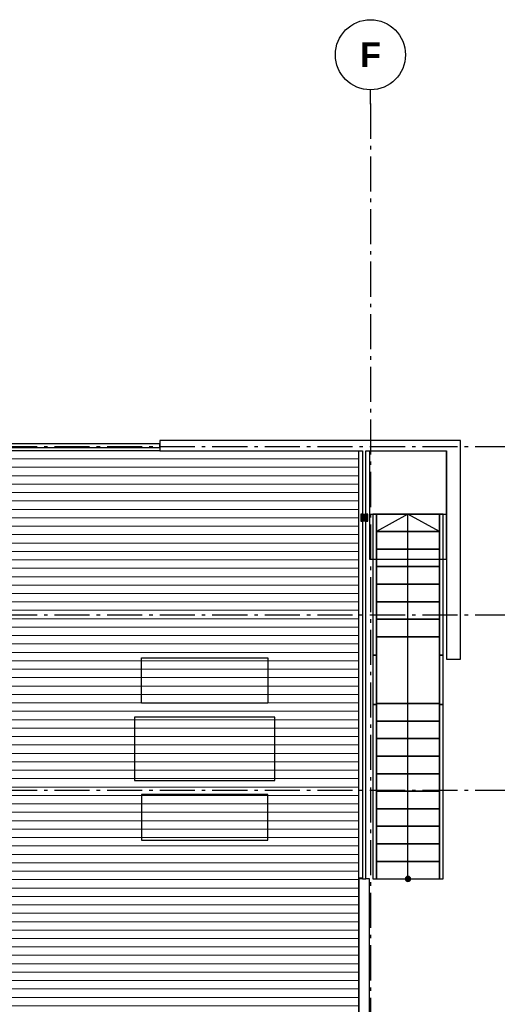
# Model space of a CAD drawing. Header units: millimetres. Extents: x 159314 to 204670, y 149478 to 189280.
# Tile 42 of 43: x 189455 to 196269, y 175238 to 189280. Entities that reach past the tile are written whole.
import ezdxf
from ezdxf.enums import TextEntityAlignment as Align

# ---------------------------------------------------------------- set-up
doc = ezdxf.new("R2010")
doc.units = ezdxf.units.MM
doc.header["$LTSCALE"] = 0.5
doc.header["$MEASUREMENT"] = 0
doc.set_wipeout_variables(frame=1)
for name, pattern in [('Akselinje', [1500, 1000, -200, 100, -200]), ('PLINE', [0]), ('Stipling', [400, 200, -200]), ('Wipeout_Contour', [2000, 0, -2000])]:
    doc.linetypes.add(name, pattern=pattern)
for name, color, linetype in [('23-- Yttervegger (Skravur)(Nye konstruksjoner)', 7, 'Continuous'), ('23-- Yttervegger(Nye konstruksjoner)', 7, 'Continuous'), ('231- Bærende yttervegger (Skravur)(Nye konstruksjoner)', 7, 'Continuous'), ('231- Bærende yttervegger(Nye konstruksjoner)', 7, 'Continuous'), ('25-- Dekker(Nye konstruksjoner)', 7, 'Continuous'), ('281- Innvendige trapper(Nye konstruksjoner)', 7, 'Continuous'), ('315- Utstyr for sanitærinstallasjoner(Nye konstruksjoner)', 7, 'Continuous'), ('68-- Inventar (løst)(Nye konstruksjoner)', 7, 'Continuous'), ('822- Modullinjer(Nye konstruksjoner)', 7, 'Continuous')]:
    doc.layers.add(name, color=color, linetype=linetype)
doc.layers.add('255- Gulvoverflate(Nye konstruksjoner)', color=7, linetype='Continuous', lineweight=0)
doc.styles.add('GENERATED_STYLE_4', font='arialbd.ttf')

# ---------------------------------------------------------------- blocks, each defined once
blk = doc.blocks.new('Utendørs benk[5]_1', base_point=(192995, 177581))
at = {"layer": '68-- Inventar (løst)(Nye konstruksjoner)', "linetype": 'PLINE', "flags": 128}
blk.add_lwpolyline([(192995, 177581), (192995, 178231), (191195, 178231), (191195, 177581)], close=True, dxfattribs=at)
blk = doc.blocks.new('Bord rektangulært 02[6]_1', base_point=(193095, 178431))
at = {"layer": '68-- Inventar (løst)(Nye konstruksjoner)', "linetype": 'PLINE'}
for p, q in [((193095, 179331), (191095, 179331)), ((191095, 179331), (191095, 178431)), ((193095, 178431), (193095, 179331)), ((191095, 178431), (193095, 178431))]:
    blk.add_line(p, q, dxfattribs=at)
at = {"layer": '68-- Inventar (løst)(Nye konstruksjoner)', "linetype": 'PLINE', "flags": 128}
blk.add_lwpolyline([(193095, 178431), (193095, 179331), (191095, 179331), (191095, 178431)], close=True, dxfattribs=at)
blk = doc.blocks.new('Utendørs benk[7]_1', base_point=(192995, 180181))
at = {"layer": '68-- Inventar (løst)(Nye konstruksjoner)', "linetype": 'PLINE', "flags": 128}
blk.add_lwpolyline([(192995, 180181), (192995, 179531), (191195, 179531), (191195, 180181)], close=True, dxfattribs=at)
blk = doc.blocks.new('Standard grid marker[153]_1', base_point=(171753, 180794))
at = {"layer": '822- Modullinjer(Nye konstruksjoner)', "linetype": 'Akselinje'}
blk.add_line((171953, 180794), (202945, 180794), dxfattribs=at)
at = {"layer": '822- Modullinjer(Nye konstruksjoner)', "style": 'GENERATED_STYLE_4'}
for tag, p in [('AC_MarkerText_1_0', (171253, 180969)), ('AC_MarkerText_1_1', (203645, 180969))]:
    blk.add_attdef(tag, text='', height=350, dxfattribs=at).set_placement(p, align=Align.TOP_CENTER)
blk = doc.blocks.new('Standard grid marker[156]_1', base_point=(194459, 188280))
at = {"layer": '822- Modullinjer(Nye konstruksjoner)', "linetype": 'Akselinje'}
for q in [(194459, 188280), (194459, 150688)]:
    blk.add_line((194459, 188080), q, dxfattribs=at)
at = {"layer": '822- Modullinjer(Nye konstruksjoner)', "linetype": 'PLINE'}
blk.add_circle((194459, 188780), 500, dxfattribs=at)
at = {"layer": '822- Modullinjer(Nye konstruksjoner)', "linetype": 'Akselinje'}
blk.add_point((194459, 188080), dxfattribs=at)
blk.add_point((194459, 188080), dxfattribs=at)
at = {"layer": '822- Modullinjer(Nye konstruksjoner)', "style": 'GENERATED_STYLE_4'}
for tag, p in [('AC_MarkerText_1_0', (194459, 188955)), ('AC_MarkerText_1_1', (194459, 150163))]:
    blk.add_attdef(tag, text='', height=350, rotation=360, dxfattribs=at).set_placement(p, align=Align.TOP_CENTER)
blk = doc.blocks.new('Standard grid marker[158]_1', base_point=(171753, 178294))
at = {"layer": '822- Modullinjer(Nye konstruksjoner)', "linetype": 'Akselinje'}
blk.add_line((171953, 178294), (202945, 178294), dxfattribs=at)
at = {"layer": '822- Modullinjer(Nye konstruksjoner)', "style": 'GENERATED_STYLE_4'}
for tag, p in [('AC_MarkerText_1_0', (171253, 178469)), ('AC_MarkerText_1_1', (203645, 178469))]:
    blk.add_attdef(tag, text='', height=350, dxfattribs=at).set_placement(p, align=Align.TOP_CENTER)
blk = doc.blocks.new('Standard grid marker[169]_1', base_point=(171753, 183194))
at = {"layer": '822- Modullinjer(Nye konstruksjoner)', "linetype": 'Akselinje'}
blk.add_line((171953, 183194), (202945, 183194), dxfattribs=at)
at = {"layer": '822- Modullinjer(Nye konstruksjoner)', "style": 'GENERATED_STYLE_4'}
for tag, p in [('AC_MarkerText_1_0', (171253, 183369)), ('AC_MarkerText_1_1', (203645, 183369))]:
    blk.add_attdef(tag, text='', height=350, dxfattribs=at).set_placement(p, align=Align.TOP_CENTER)

msp = doc.modelspace()

# ---------------------------------------------------------------- hatches: boundary and pattern name
at = {"layer": '231- Bærende yttervegger (Skravur)(Nye konstruksjoner)', "linetype": 'Continuous'}
for points in [[(189460.9, 183179.7), (189510.9, 183179.7), (189510.9, 183229.7), (189460.9, 183229.7)], [(189560.9, 183179.7), (189610.9, 183179.7), (189610.9, 183229.7), (189560.9, 183229.7)], [(189660.9, 183179.7), (189710.9, 183179.7), (189710.9, 183229.7), (189660.9, 183229.7)], [(189760.9, 183179.7), (189810.9, 183179.7), (189810.9, 183229.7), (189760.9, 183229.7)], [(189860.9, 183179.7), (189910.9, 183179.7), (189910.9, 183229.7), (189860.9, 183229.7)], [(189960.9, 183179.7), (190010.9, 183179.7), (190010.9, 183229.7), (189960.9, 183229.7)], [(190060.9, 183179.7), (190110.9, 183179.7), (190110.9, 183229.7), (190060.9, 183229.7)], [(190160.9, 183179.7), (190210.9, 183179.7), (190210.9, 183229.7), (190160.9, 183229.7)], [(190260.9, 183179.7), (190310.9, 183179.7), (190310.9, 183229.7), (190260.9, 183229.7)], [(190360.9, 183179.7), (190410.9, 183179.7), (190410.9, 183229.7), (190360.9, 183229.7)], [(190460.9, 183179.7), (190510.9, 183179.7), (190510.9, 183229.7), (190460.9, 183229.7)], [(190560.9, 183179.7), (190610.9, 183179.7), (190610.9, 183229.7), (190560.9, 183229.7)], [(190660.9, 183179.7), (190710.9, 183179.7), (190710.9, 183229.7), (190660.9, 183229.7)], [(190760.9, 183179.7), (190810.9, 183179.7), (190810.9, 183229.7), (190760.9, 183229.7)], [(190860.9, 183179.7), (190910.9, 183179.7), (190910.9, 183229.7), (190860.9, 183229.7)], [(190960.9, 183179.7), (191010.9, 183179.7), (191010.9, 183229.7), (190960.9, 183229.7)], [(191060.9, 183179.7), (191110.9, 183179.7), (191110.9, 183229.7), (191060.9, 183229.7)], [(191160.9, 183179.7), (191210.9, 183179.7), (191210.9, 183229.7), (191160.9, 183229.7)], [(191260.9, 183179.7), (191310.9, 183179.7), (191310.9, 183229.7), (191260.9, 183229.7)], [(194344.9, 183004.7), (194344.9, 182954.7), (194394.9, 182954.7), (194394.9, 183004.7)], [(194344.9, 182904.7), (194344.9, 182854.7), (194394.9, 182854.7), (194394.9, 182904.7)], [(194344.9, 182804.7), (194344.9, 182754.7), (194394.9, 182754.7), (194394.9, 182804.7)], [(194344.9, 182704.7), (194344.9, 182654.7), (194394.9, 182654.7), (194394.9, 182704.7)], [(194344.9, 182604.7), (194344.9, 182554.7), (194394.9, 182554.7), (194394.9, 182604.7)], [(194344.9, 182504.7), (194344.9, 182454.7), (194394.9, 182454.7), (194394.9, 182504.7)], [(194344.9, 182404.7), (194344.9, 182354.7), (194394.9, 182354.7), (194394.9, 182404.7)], [(194344.9, 182304.7), (194344.9, 182254.7), (194394.9, 182254.7), (194394.9, 182304.7)], [(194319.9, 182229.7), (194319.9, 182127), (194419.9, 182127), (194419.9, 182229.7)], [(194344.9, 182102), (194344.9, 182052), (194394.9, 182052), (194394.9, 182102)], [(194344.9, 182002), (194344.9, 181952), (194394.9, 181952), (194394.9, 182002)], [(194344.9, 181902), (194344.9, 181852), (194394.9, 181852), (194394.9, 181902)], [(194344.9, 181802), (194344.9, 181752), (194394.9, 181752), (194394.9, 181802)], [(194344.9, 181702), (194344.9, 181652), (194394.9, 181652), (194394.9, 181702)], [(194344.9, 181602), (194344.9, 181552), (194394.9, 181552), (194394.9, 181602)], [(194344.9, 181502), (194344.9, 181452), (194394.9, 181452), (194394.9, 181502)], [(194344.9, 181402), (194344.9, 181352), (194394.9, 181352), (194394.9, 181402)], [(194344.9, 181302), (194344.9, 181252), (194394.9, 181252), (194394.9, 181302)], [(194344.9, 181202), (194344.9, 181152), (194394.9, 181152), (194394.9, 181202)], [(194344.9, 181102), (194344.9, 181052), (194394.9, 181052), (194394.9, 181102)], [(194344.9, 181002), (194344.9, 180952), (194394.9, 180952), (194394.9, 181002)], [(194344.9, 180902), (194344.9, 180852), (194394.9, 180852), (194394.9, 180902)], [(194344.9, 180802), (194344.9, 180752), (194394.9, 180752), (194394.9, 180802)], [(194344.9, 180702), (194344.9, 180652), (194394.9, 180652), (194394.9, 180702)], [(194344.9, 180602), (194344.9, 180552), (194394.9, 180552), (194394.9, 180602)], [(194344.9, 180502), (194344.9, 180452), (194394.9, 180452), (194394.9, 180502)], [(194344.9, 180402), (194344.9, 180352), (194394.9, 180352), (194394.9, 180402)], [(194344.9, 180302), (194344.9, 180252), (194394.9, 180252), (194394.9, 180302)], [(194344.9, 180202), (194344.9, 180152), (194394.9, 180152), (194394.9, 180202)], [(194344.9, 180102), (194344.9, 180052), (194394.9, 180052), (194394.9, 180102)], [(194344.9, 180002), (194344.9, 179952), (194394.9, 179952), (194394.9, 180002)], [(194344.9, 179902), (194344.9, 179852), (194394.9, 179852), (194394.9, 179902)], [(194344.9, 179802), (194344.9, 179752), (194394.9, 179752), (194394.9, 179802)], [(194344.9, 179702), (194344.9, 179652), (194394.9, 179652), (194394.9, 179702)], [(194344.9, 179602), (194344.9, 179552), (194394.9, 179552), (194394.9, 179602)], [(194344.9, 179502), (194344.9, 179452), (194394.9, 179452), (194394.9, 179502)], [(194344.9, 179402), (194344.9, 179352), (194394.9, 179352), (194394.9, 179402)], [(194344.9, 179302), (194344.9, 179252), (194394.9, 179252), (194394.9, 179302)], [(194344.9, 179202), (194344.9, 179152), (194394.9, 179152), (194394.9, 179202)], [(194344.9, 179102), (194344.9, 179052), (194394.9, 179052), (194394.9, 179102)], [(194344.9, 179002), (194344.9, 178952), (194394.9, 178952), (194394.9, 179002)], [(194344.9, 178902), (194344.9, 178852), (194394.9, 178852), (194394.9, 178902)], [(194344.9, 178802), (194344.9, 178752), (194394.9, 178752), (194394.9, 178802)], [(194344.9, 178702), (194344.9, 178652), (194394.9, 178652), (194394.9, 178702)], [(194344.9, 178602), (194344.9, 178552), (194394.9, 178552), (194394.9, 178602)], [(194344.9, 178502), (194344.9, 178452), (194394.9, 178452), (194394.9, 178502)], [(194344.9, 178402), (194344.9, 178352), (194394.9, 178352), (194394.9, 178402)], [(194344.9, 178302), (194344.9, 178252), (194394.9, 178252), (194394.9, 178302)], [(194344.9, 178202), (194344.9, 178152), (194394.9, 178152), (194394.9, 178202)], [(194344.9, 178102), (194344.9, 178052), (194394.9, 178052), (194394.9, 178102)], [(194344.9, 178002), (194344.9, 177952), (194394.9, 177952), (194394.9, 178002)], [(194344.9, 177902), (194344.9, 177852), (194394.9, 177852), (194394.9, 177902)], [(194344.9, 177802), (194344.9, 177752), (194394.9, 177752), (194394.9, 177802)], [(194344.9, 177702), (194344.9, 177652), (194394.9, 177652), (194394.9, 177702)], [(194344.9, 177602), (194344.9, 177552), (194394.9, 177552), (194394.9, 177602)], [(194344.9, 177502), (194344.9, 177452), (194394.9, 177452), (194394.9, 177502)], [(194344.9, 177402), (194344.9, 177352), (194394.9, 177352), (194394.9, 177402)], [(194344.9, 177302), (194344.9, 177252), (194394.9, 177252), (194394.9, 177302)], [(194344.9, 177202), (194344.9, 177152), (194394.9, 177152), (194394.9, 177202)]]:
    msp.add_hatch(color=256, dxfattribs=at).paths.add_polyline_path(points)
at = {"layer": '255- Gulvoverflate(Nye konstruksjoner)', "linetype": 'Continuous'}
h = msp.add_hatch(dxfattribs=at)
h.set_pattern_fill('LINJER_120_MM_0001', color=256, style=0, pattern_type=2)
h.set_pattern_definition([(0, (188973.87, 180376.58), (0, 120), [])])
h.paths.add_polyline_path([(182885.5, 163179.7), (195827.9, 163179.7), (195827.9, 165203.7), (186264.9, 165203.7), (186264.9, 171018.7), (194294.9, 171018.7), (194294.9, 177287.7), (194294.9, 183129.7), (186222.9, 183129.7), (186222.9, 180629.7), (184348.9, 180629.7), (184348.9, 165107.7), (182885.5, 165107.7)])
at = {"layer": '281- Innvendige trapper(Nye konstruksjoner)', "linetype": 'Continuous'}
msp.add_hatch(color=256, dxfattribs=at).paths.add_polyline_path([(195032.4, 177027, 1), (194957.4, 177027, 1)])

# ---------------------------------------------------------------- linework, layer by layer
at = {"layer": '231- Bærende yttervegger(Nye konstruksjoner)', "linetype": 'PLINE', "flags": 128}
for points in [[(189510.9, 183229.7), (189460.9, 183229.7)], [(189460.9, 183229.7), (189460.9, 183179.7)], [(189460.9, 183179.7), (189510.9, 183179.7)], [(189510.9, 183179.7), (189510.9, 183229.7)], [(189610.9, 183229.7), (189560.9, 183229.7)], [(189560.9, 183229.7), (189560.9, 183179.7)], [(189560.9, 183179.7), (189610.9, 183179.7)], [(189610.9, 183179.7), (189610.9, 183229.7)], [(189710.9, 183229.7), (189660.9, 183229.7)], [(189660.9, 183229.7), (189660.9, 183179.7)], [(189660.9, 183179.7), (189710.9, 183179.7)], [(189710.9, 183179.7), (189710.9, 183229.7)], [(189810.9, 183229.7), (189760.9, 183229.7)], [(189760.9, 183229.7), (189760.9, 183179.7)], [(189760.9, 183179.7), (189810.9, 183179.7)], [(189810.9, 183179.7), (189810.9, 183229.7)], [(189910.9, 183229.7), (189860.9, 183229.7)], [(189860.9, 183229.7), (189860.9, 183179.7)], [(189860.9, 183179.7), (189910.9, 183179.7)], [(189910.9, 183179.7), (189910.9, 183229.7)], [(190010.9, 183229.7), (189960.9, 183229.7)], [(189960.9, 183229.7), (189960.9, 183179.7)], [(189960.9, 183179.7), (190010.9, 183179.7)], [(190010.9, 183179.7), (190010.9, 183229.7)], [(190110.9, 183229.7), (190060.9, 183229.7)], [(190060.9, 183229.7), (190060.9, 183179.7)], [(190060.9, 183179.7), (190110.9, 183179.7)], [(190110.9, 183179.7), (190110.9, 183229.7)], [(190210.9, 183229.7), (190160.9, 183229.7)], [(190160.9, 183229.7), (190160.9, 183179.7)], [(190160.9, 183179.7), (190210.9, 183179.7)], [(190210.9, 183179.7), (190210.9, 183229.7)], [(190310.9, 183229.7), (190260.9, 183229.7)], [(190260.9, 183229.7), (190260.9, 183179.7)], [(190260.9, 183179.7), (190310.9, 183179.7)], [(190310.9, 183179.7), (190310.9, 183229.7)], [(190410.9, 183229.7), (190360.9, 183229.7)], [(190360.9, 183229.7), (190360.9, 183179.7)], [(190360.9, 183179.7), (190410.9, 183179.7)], [(190410.9, 183179.7), (190410.9, 183229.7)], [(190510.9, 183229.7), (190460.9, 183229.7)], [(190460.9, 183229.7), (190460.9, 183179.7)], [(190460.9, 183179.7), (190510.9, 183179.7)], [(190510.9, 183179.7), (190510.9, 183229.7)], [(190610.9, 183229.7), (190560.9, 183229.7)], [(190560.9, 183229.7), (190560.9, 183179.7)], [(190560.9, 183179.7), (190610.9, 183179.7)], [(190610.9, 183179.7), (190610.9, 183229.7)], [(190710.9, 183229.7), (190660.9, 183229.7)], [(190660.9, 183229.7), (190660.9, 183179.7)], [(190660.9, 183179.7), (190710.9, 183179.7)], [(190710.9, 183179.7), (190710.9, 183229.7)], [(190810.9, 183229.7), (190760.9, 183229.7)], [(190760.9, 183229.7), (190760.9, 183179.7)], [(190760.9, 183179.7), (190810.9, 183179.7)], [(190810.9, 183179.7), (190810.9, 183229.7)], [(190910.9, 183229.7), (190860.9, 183229.7)], [(190860.9, 183229.7), (190860.9, 183179.7)], [(190860.9, 183179.7), (190910.9, 183179.7)], [(190910.9, 183179.7), (190910.9, 183229.7)], [(191010.9, 183229.7), (190960.9, 183229.7)], [(190960.9, 183229.7), (190960.9, 183179.7)], [(190960.9, 183179.7), (191010.9, 183179.7)], [(191010.9, 183179.7), (191010.9, 183229.7)], [(191110.9, 183229.7), (191060.9, 183229.7)], [(191060.9, 183229.7), (191060.9, 183179.7)], [(191060.9, 183179.7), (191110.9, 183179.7)], [(191110.9, 183179.7), (191110.9, 183229.7)], [(191210.9, 183229.7), (191160.9, 183229.7)], [(191160.9, 183229.7), (191160.9, 183179.7)], [(191160.9, 183179.7), (191210.9, 183179.7)], [(191210.9, 183179.7), (191210.9, 183229.7)], [(191310.9, 183229.7), (191260.9, 183229.7)], [(191260.9, 183229.7), (191260.9, 183179.7)], [(191260.9, 183179.7), (191310.9, 183179.7)], [(191310.9, 183179.7), (191310.9, 183229.7)], [(191360.9, 183229.7), (191360.9, 183179.7)], [(194344.9, 183054.7), (194394.9, 183054.7)], [(194344.9, 183004.7), (194344.9, 182954.7)], [(194394.9, 183004.7), (194344.9, 183004.7)], [(194394.9, 182954.7), (194394.9, 183004.7)], [(194344.9, 182954.7), (194394.9, 182954.7)], [(194344.9, 182904.7), (194344.9, 182854.7)], [(194394.9, 182904.7), (194344.9, 182904.7)], [(194344.9, 182854.7), (194394.9, 182854.7)], [(194394.9, 182854.7), (194394.9, 182904.7)], [(194344.9, 182804.7), (194344.9, 182754.7)], [(194394.9, 182804.7), (194344.9, 182804.7)], [(194344.9, 182754.7), (194394.9, 182754.7)], [(194344.9, 182704.7), (194344.9, 182654.7)], [(194394.9, 182704.7), (194344.9, 182704.7)], [(194394.9, 182754.7), (194394.9, 182804.7)], [(194394.9, 182654.7), (194394.9, 182704.7)], [(194344.9, 182654.7), (194394.9, 182654.7)], [(194344.9, 182604.7), (194344.9, 182554.7)], [(194394.9, 182604.7), (194344.9, 182604.7)], [(194344.9, 182554.7), (194394.9, 182554.7)], [(194394.9, 182554.7), (194394.9, 182604.7)], [(194344.9, 182504.7), (194344.9, 182454.7)], [(194394.9, 182504.7), (194344.9, 182504.7)], [(194344.9, 182454.7), (194394.9, 182454.7)], [(194344.9, 182404.7), (194344.9, 182354.7)], [(194394.9, 182404.7), (194344.9, 182404.7)], [(194394.9, 182454.7), (194394.9, 182504.7)], [(194394.9, 182354.7), (194394.9, 182404.7)], [(194344.9, 182354.7), (194394.9, 182354.7)], [(194344.9, 182304.7), (194344.9, 182254.7)], [(194394.9, 182304.7), (194344.9, 182304.7)], [(194394.9, 182254.7), (194394.9, 182304.7)], [(194319.9, 182229.7), (194319.9, 182127)], [(194419.9, 182229.7), (194319.9, 182229.7)], [(194319.9, 182127), (194419.9, 182127)], [(194344.9, 182254.7), (194394.9, 182254.7)], [(194419.9, 182127), (194419.9, 182229.7)], [(194344.9, 182102), (194344.9, 182052)], [(194394.9, 182102), (194344.9, 182102)], [(194344.9, 182052), (194394.9, 182052)], [(194344.9, 182002), (194344.9, 181952)], [(194394.9, 182002), (194344.9, 182002)], [(194394.9, 182052), (194394.9, 182102)], [(194394.9, 181952), (194394.9, 182002)], [(194344.9, 181952), (194394.9, 181952)], [(194344.9, 181902), (194344.9, 181852)], [(194394.9, 181902), (194344.9, 181902)], [(194344.9, 181852), (194394.9, 181852)], [(194394.9, 181852), (194394.9, 181902)], [(194344.9, 181802), (194344.9, 181752)], [(194394.9, 181802), (194344.9, 181802)], [(194344.9, 181752), (194394.9, 181752)], [(194344.9, 181702), (194344.9, 181652)], [(194394.9, 181702), (194344.9, 181702)], [(194394.9, 181752), (194394.9, 181802)], [(194394.9, 181652), (194394.9, 181702)], [(194344.9, 181652), (194394.9, 181652)], [(194344.9, 181602), (194344.9, 181552)], [(194394.9, 181602), (194344.9, 181602)], [(194394.9, 181552), (194394.9, 181602)], [(194344.9, 181552), (194394.9, 181552)], [(194344.9, 181502), (194344.9, 181452)], [(194394.9, 181502), (194344.9, 181502)], [(194344.9, 181452), (194394.9, 181452)], [(194394.9, 181452), (194394.9, 181502)], [(194344.9, 181402), (194344.9, 181352)], [(194394.9, 181402), (194344.9, 181402)], [(194344.9, 181352), (194394.9, 181352)], [(194344.9, 181302), (194344.9, 181252)], [(194394.9, 181302), (194344.9, 181302)], [(194394.9, 181352), (194394.9, 181402)], [(194394.9, 181252), (194394.9, 181302)], [(194344.9, 181252), (194394.9, 181252)], [(194344.9, 181202), (194344.9, 181152)], [(194394.9, 181202), (194344.9, 181202)], [(194344.9, 181152), (194394.9, 181152)], [(194394.9, 181152), (194394.9, 181202)], [(194344.9, 181102), (194344.9, 181052)], [(194394.9, 181102), (194344.9, 181102)], [(194344.9, 181052), (194394.9, 181052)], [(194344.9, 181002), (194344.9, 180952)], [(194394.9, 181002), (194344.9, 181002)], [(194394.9, 181052), (194394.9, 181102)], [(194394.9, 180952), (194394.9, 181002)], [(194344.9, 180952), (194394.9, 180952)], [(194344.9, 180902), (194344.9, 180852)], [(194394.9, 180902), (194344.9, 180902)], [(194394.9, 180852), (194394.9, 180902)], [(194344.9, 180852), (194394.9, 180852)], [(194344.9, 180802), (194344.9, 180752)], [(194394.9, 180802), (194344.9, 180802)], [(194344.9, 180752), (194394.9, 180752)], [(194394.9, 180752), (194394.9, 180802)], [(194344.9, 180702), (194344.9, 180652)], [(194394.9, 180702), (194344.9, 180702)], [(194344.9, 180652), (194394.9, 180652)], [(194344.9, 180602), (194344.9, 180552)], [(194394.9, 180602), (194344.9, 180602)], [(194394.9, 180652), (194394.9, 180702)], [(194394.9, 180552), (194394.9, 180602)], [(194344.9, 180552), (194394.9, 180552)], [(194344.9, 180502), (194344.9, 180452)], [(194394.9, 180502), (194344.9, 180502)], [(194344.9, 180452), (194394.9, 180452)], [(194394.9, 180452), (194394.9, 180502)], [(194344.9, 180402), (194344.9, 180352)], [(194394.9, 180402), (194344.9, 180402)], [(194344.9, 180352), (194394.9, 180352)], [(194344.9, 180302), (194344.9, 180252)], [(194394.9, 180302), (194344.9, 180302)], [(194394.9, 180352), (194394.9, 180402)], [(194394.9, 180252), (194394.9, 180302)], [(194344.9, 180252), (194394.9, 180252)], [(194344.9, 180202), (194344.9, 180152)], [(194394.9, 180202), (194344.9, 180202)], [(194394.9, 180152), (194394.9, 180202)], [(194344.9, 180152), (194394.9, 180152)], [(194344.9, 180102), (194344.9, 180052)], [(194394.9, 180102), (194344.9, 180102)], [(194344.9, 180052), (194394.9, 180052)], [(194394.9, 180052), (194394.9, 180102)], [(194344.9, 180002), (194344.9, 179952)], [(194394.9, 180002), (194344.9, 180002)], [(194344.9, 179952), (194394.9, 179952)], [(194344.9, 179902), (194344.9, 179852)], [(194394.9, 179902), (194344.9, 179902)], [(194394.9, 179952), (194394.9, 180002)], [(194394.9, 179852), (194394.9, 179902)], [(194344.9, 179852), (194394.9, 179852)], [(194344.9, 179802), (194344.9, 179752)], [(194394.9, 179802), (194344.9, 179802)], [(194344.9, 179752), (194394.9, 179752)], [(194394.9, 179752), (194394.9, 179802)], [(194344.9, 179702), (194344.9, 179652)], [(194394.9, 179702), (194344.9, 179702)], [(194344.9, 179652), (194394.9, 179652)], [(194344.9, 179602), (194344.9, 179552)], [(194394.9, 179602), (194344.9, 179602)], [(194394.9, 179652), (194394.9, 179702)], [(194394.9, 179552), (194394.9, 179602)], [(194344.9, 179552), (194394.9, 179552)], [(194344.9, 179502), (194344.9, 179452)], [(194394.9, 179502), (194344.9, 179502)], [(194344.9, 179452), (194394.9, 179452)], [(194394.9, 179452), (194394.9, 179502)], [(194344.9, 179402), (194344.9, 179352)], [(194394.9, 179402), (194344.9, 179402)], [(194344.9, 179352), (194394.9, 179352)], [(194394.9, 179352), (194394.9, 179402)], [(194344.9, 179302), (194344.9, 179252)], [(194394.9, 179302), (194344.9, 179302)], [(194344.9, 179252), (194394.9, 179252)], [(194344.9, 179202), (194344.9, 179152)], [(194394.9, 179202), (194344.9, 179202)], [(194394.9, 179252), (194394.9, 179302)], [(194394.9, 179152), (194394.9, 179202)], [(194344.9, 179152), (194394.9, 179152)], [(194344.9, 179102), (194344.9, 179052)], [(194394.9, 179102), (194344.9, 179102)], [(194344.9, 179052), (194394.9, 179052)], [(194394.9, 179052), (194394.9, 179102)], [(194344.9, 179002), (194344.9, 178952)], [(194394.9, 179002), (194344.9, 179002)], [(194344.9, 178952), (194394.9, 178952)], [(194344.9, 178902), (194344.9, 178852)], [(194394.9, 178902), (194344.9, 178902)], [(194394.9, 178952), (194394.9, 179002)], [(194394.9, 178852), (194394.9, 178902)], [(194344.9, 178852), (194394.9, 178852)], [(194344.9, 178802), (194344.9, 178752)], [(194394.9, 178802), (194344.9, 178802)], [(194344.9, 178752), (194394.9, 178752)], [(194394.9, 178752), (194394.9, 178802)], [(194344.9, 178702), (194344.9, 178652)], [(194394.9, 178702), (194344.9, 178702)], [(194344.9, 178652), (194394.9, 178652)], [(194394.9, 178652), (194394.9, 178702)], [(194344.9, 178602), (194344.9, 178552)], [(194394.9, 178602), (194344.9, 178602)], [(194344.9, 178552), (194394.9, 178552)], [(194344.9, 178502), (194344.9, 178452)], [(194394.9, 178502), (194344.9, 178502)], [(194394.9, 178552), (194394.9, 178602)], [(194394.9, 178452), (194394.9, 178502)], [(194344.9, 178452), (194394.9, 178452)], [(194344.9, 178402), (194344.9, 178352)], [(194394.9, 178402), (194344.9, 178402)], [(194344.9, 178352), (194394.9, 178352)], [(194394.9, 178352), (194394.9, 178402)], [(194344.9, 178302), (194344.9, 178252)], [(194394.9, 178302), (194344.9, 178302)], [(194344.9, 178252), (194394.9, 178252)], [(194344.9, 178202), (194344.9, 178152)], [(194394.9, 178202), (194344.9, 178202)], [(194394.9, 178252), (194394.9, 178302)], [(194394.9, 178152), (194394.9, 178202)], [(194344.9, 178152), (194394.9, 178152)], [(194344.9, 178102), (194344.9, 178052)], [(194394.9, 178102), (194344.9, 178102)], [(194344.9, 178052), (194394.9, 178052)], [(194394.9, 178052), (194394.9, 178102)], [(194344.9, 178002), (194344.9, 177952)], [(194394.9, 178002), (194344.9, 178002)], [(194344.9, 177952), (194394.9, 177952)], [(194394.9, 177952), (194394.9, 178002)], [(194344.9, 177902), (194344.9, 177852)], [(194394.9, 177902), (194344.9, 177902)], [(194344.9, 177852), (194394.9, 177852)], [(194344.9, 177802), (194344.9, 177752)], [(194394.9, 177802), (194344.9, 177802)], [(194394.9, 177852), (194394.9, 177902)], [(194394.9, 177752), (194394.9, 177802)], [(194344.9, 177752), (194394.9, 177752)], [(194344.9, 177702), (194344.9, 177652)], [(194394.9, 177702), (194344.9, 177702)], [(194344.9, 177652), (194394.9, 177652)], [(194394.9, 177652), (194394.9, 177702)], [(194344.9, 177602), (194344.9, 177552)], [(194394.9, 177602), (194344.9, 177602)], [(194344.9, 177552), (194394.9, 177552)], [(194344.9, 177502), (194344.9, 177452)], [(194394.9, 177502), (194344.9, 177502)], [(194394.9, 177552), (194394.9, 177602)], [(194394.9, 177452), (194394.9, 177502)], [(194344.9, 177452), (194394.9, 177452)], [(194344.9, 177402), (194344.9, 177352)], [(194394.9, 177402), (194344.9, 177402)], [(194344.9, 177352), (194394.9, 177352)], [(194394.9, 177352), (194394.9, 177402)], [(194344.9, 177302), (194344.9, 177252)], [(194394.9, 177302), (194344.9, 177302)], [(194344.9, 177252), (194394.9, 177252)], [(194394.9, 177252), (194394.9, 177302)], [(194344.9, 177202), (194344.9, 177152)], [(194394.9, 177202), (194344.9, 177202)], [(194344.9, 177152), (194394.9, 177152)], [(194394.9, 177102), (194344.9, 177102)], [(194394.9, 177152), (194394.9, 177202)]]:
    msp.add_lwpolyline(points, dxfattribs=at)
at = {"layer": '25-- Dekker(Nye konstruksjoner)', "linetype": 'PLINE', "flags": 128}
for points in [[(182885.5, 163179.7), (195827.9, 163179.7), (195827.9, 165203.7), (186264.9, 165203.7), (186264.9, 171018.7), (194294.9, 171018.7), (194294.9, 177287.7), (194294.9, 183129.7), (186222.9, 183129.7), (186222.9, 180629.7), (184348.9, 180629.7), (184348.9, 165107.7), (182885.5, 165107.7)], [(195544.9, 181587.7), (195544.9, 183129.7), (194444.9, 183129.7), (194444.9, 181587.7)], [(195544.9, 182229.7), (195544.9, 183129.7), (194444.9, 183129.7), (194444.9, 182229.7)]]:
    msp.add_lwpolyline(points, close=True, dxfattribs=at)
at = {"layer": '281- Innvendige trapper(Nye konstruksjoner)', "linetype": 'PLINE'}
for p, q in [((195444.9, 182229.7), (194544.9, 182229.7)), ((194544.9, 182229.7), (194544.9, 181979.7)), ((194994.9, 182229.7), (194544.9, 181979.7)), ((194994.9, 181979.7), (194994.9, 182229.7)), ((195444.9, 181979.7), (194994.9, 182229.7)), ((195444.9, 181979.7), (195444.9, 182229.7)), ((195444.9, 181979.7), (194544.9, 181979.7)), ((194544.9, 181979.7), (194544.9, 181729.7)), ((194544.9, 181979.7), (195444.9, 181979.7)), ((194994.9, 180479.7), (194994.9, 181979.7)), ((195444.9, 181729.7), (195444.9, 181979.7)), ((195444.9, 181729.7), (194544.9, 181729.7)), ((194544.9, 181729.7), (194544.9, 181479.7)), ((194544.9, 181729.7), (195444.9, 181729.7)), ((195444.9, 181479.7), (195444.9, 181729.7)), ((195444.9, 181479.7), (194544.9, 181479.7)), ((194544.9, 181479.7), (194544.9, 181229.7)), ((194544.9, 181479.7), (195444.9, 181479.7)), ((195444.9, 181229.7), (195444.9, 181479.7)), ((195444.9, 181229.7), (194544.9, 181229.7)), ((194544.9, 181229.7), (194544.9, 180979.7)), ((194544.9, 181229.7), (195444.9, 181229.7)), ((195444.9, 180979.7), (195444.9, 181229.7)), ((195444.9, 180979.7), (194544.9, 180979.7)), ((194544.9, 180979.7), (194544.9, 180729.7)), ((194544.9, 180979.7), (195444.9, 180979.7)), ((195444.9, 180729.7), (195444.9, 180979.7)), ((194544.9, 180729.7), (194544.9, 180479.7)), ((195444.9, 180729.7), (194544.9, 180729.7)), ((194544.9, 180729.7), (195444.9, 180729.7)), ((195444.9, 180479.7), (195444.9, 180729.7)), ((195444.9, 180479.7), (194544.9, 180479.7)), ((194544.9, 180479.7), (194544.9, 179579.7)), ((194544.9, 180479.7), (195444.9, 180479.7)), ((194994.9, 179579.7), (194994.9, 180479.7)), ((195444.9, 179579.7), (195444.9, 180479.7)), ((194544.9, 179579.7), (194544.9, 179527)), ((195444.9, 179527), (194544.9, 179527)), ((194544.9, 179527), (194544.9, 179277)), ((194544.9, 179527), (195444.9, 179527)), ((194994.9, 179527), (194994.9, 179579.7)), ((194994.9, 177277), (194994.9, 179527)), ((195444.9, 179527), (195444.9, 179579.7)), ((195444.9, 179277), (195444.9, 179527)), ((195444.9, 179277), (194544.9, 179277)), ((194544.9, 179277), (194544.9, 179027)), ((194544.9, 179277), (195444.9, 179277)), ((195444.9, 179027), (195444.9, 179277)), ((195444.9, 179027), (194544.9, 179027)), ((194544.9, 179027), (194544.9, 178777)), ((194544.9, 179027), (195444.9, 179027)), ((195444.9, 178777), (195444.9, 179027)), ((195444.9, 178777), (194544.9, 178777)), ((194544.9, 178777), (194544.9, 178527)), ((194544.9, 178777), (195444.9, 178777)), ((195444.9, 178527), (195444.9, 178777)), ((195444.9, 178527), (194544.9, 178527)), ((194544.9, 178527), (194544.9, 178277)), ((194544.9, 178527), (195444.9, 178527)), ((195444.9, 178277), (195444.9, 178527)), ((195444.9, 178277), (194544.9, 178277)), ((194544.9, 178277), (194544.9, 178027)), ((194544.9, 178277), (195444.9, 178277)), ((195444.9, 178027), (195444.9, 178277)), ((195444.9, 178027), (194544.9, 178027)), ((194544.9, 178027), (194544.9, 177777)), ((194544.9, 178027), (195444.9, 178027)), ((195444.9, 177777), (195444.9, 178027)), ((195444.9, 177777), (194544.9, 177777)), ((194544.9, 177777), (194544.9, 177527)), ((194544.9, 177777), (195444.9, 177777)), ((195444.9, 177527), (195444.9, 177777)), ((195444.9, 177527), (194544.9, 177527)), ((194544.9, 177527), (194544.9, 177277)), ((194544.9, 177527), (195444.9, 177527)), ((195444.9, 177277), (195444.9, 177527)), ((195444.9, 177277), (194544.9, 177277)), ((194544.9, 177277), (194544.9, 177027)), ((194544.9, 177277), (195444.9, 177277)), ((194994.9, 177027), (194994.9, 177277)), ((195444.9, 177027), (195444.9, 177277)), ((194544.9, 177027), (195444.9, 177027))]:
    msp.add_line(p, q, dxfattribs=at)
at = {"layer": '281- Innvendige trapper(Nye konstruksjoner)', "linetype": 'PLINE', "flags": 128}
for points in [[(194544.9, 180216.2), (194544.9, 180479.7), (194544.9, 182229.7), (194494.9, 182229.7), (194494.9, 180479.7), (194494.9, 180216.2)], [(194544.9, 179513.5), (194544.9, 179579.7), (194544.9, 180216.2), (194494.9, 180216.2), (194494.9, 179579.7), (194494.9, 179513.5)], [(195494.9, 177027), (195494.9, 179513.5), (195444.9, 179513.5), (195444.9, 177027)]]:
    msp.add_lwpolyline(points, close=True, dxfattribs=at)
msp.add_lwpolyline([(195032.4, 177027, 1), (194957.4, 177027, 1)], format="xyb", close=True, dxfattribs=at)

# ---------------------------------------------------------------- block references
at = {"layer": '68-- Inventar (løst)(Nye konstruksjoner)', "linetype": 'PLINE'}
for name, p in [('Utendørs benk[7]_1', (192995.2, 180181)), ('Bord rektangulært 02[6]_1', (193095.2, 178431)), ('Utendørs benk[5]_1', (192995.2, 177581))]:
    msp.add_blockref(name, p, dxfattribs=at)

# ---------------------------------------------------------------- next in the draw order: wipeouts: each hides what was drawn before it
at = {"linetype": 'Wipeout_Contour', "ltscale": 1064292.114283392}
msp.add_wipeout([(191455.9, 183129.7), (194444.9, 183129.7), (194444.9, 183279.7), (191455.9, 183279.7)], dxfattribs=at).dxf.layer = '23-- Yttervegger (Skravur)(Nye konstruksjoner)'
at = {"linetype": 'Wipeout_Contour', "ltscale": 1044055.769874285}
msp.add_wipeout([(194294.9, 177027), (194294.9, 171364.7), (194444.9, 171364.7), (194444.9, 177027)], dxfattribs=at).dxf.layer = '23-- Yttervegger (Skravur)(Nye konstruksjoner)'

# ---------------------------------------------------------------- next in the draw order: hatches: boundary and pattern name
at = {"layer": '231- Bærende yttervegger (Skravur)(Nye konstruksjoner)', "linetype": 'Continuous'}
for points in [[(191360.9, 183179.7), (191410.9, 183179.7), (191410.9, 183229.7), (191360.9, 183229.7)], [(194344.9, 177102), (194344.9, 177052), (194394.9, 177052), (194394.9, 177102)]]:
    msp.add_hatch(color=256, dxfattribs=at).paths.add_polyline_path(points)

# ---------------------------------------------------------------- next in the draw order: linework, layer by layer
at = {"layer": '23-- Yttervegger(Nye konstruksjoner)', "linetype": 'PLINE', "flags": 128}
for points in [[(194444.9, 183279.7), (191455.9, 183279.7)], [(191455.9, 183279.7), (191455.9, 183129.7)], [(191455.9, 183129.7), (194344.9, 183129.7)], [(194394.9, 183129.7), (194444.9, 183129.7)], [(194294.9, 177027), (194294.9, 171364.7)], [(194444.9, 177027), (194294.9, 177027)], [(194444.9, 171364.7), (194444.9, 177027)]]:
    msp.add_lwpolyline(points, dxfattribs=at)
at = {"layer": '231- Bærende yttervegger(Nye konstruksjoner)', "linetype": 'PLINE', "flags": 128}
for points in [[(191410.9, 183229.7), (191360.9, 183229.7)], [(191360.9, 183179.7), (191410.9, 183179.7)], [(191410.9, 183179.7), (191410.9, 183229.7)], [(194344.9, 183104.7), (194344.9, 183054.7)], [(194344.9, 177102), (194344.9, 177052)], [(194394.9, 177052), (194394.9, 177102)], [(194344.9, 177052), (194394.9, 177052)]]:
    msp.add_lwpolyline(points, dxfattribs=at)
at = {"layer": '281- Innvendige trapper(Nye konstruksjoner)', "linetype": 'PLINE', "flags": 128}
msp.add_lwpolyline([(194544.9, 177027), (194544.9, 179513.5), (194494.9, 179513.5), (194494.9, 177027)], close=True, dxfattribs=at)
at = {"layer": '315- Utstyr for sanitærinstallasjoner(Nye konstruksjoner)', "linetype": 'Stipling'}
msp.add_line((194294.9, 177042), (194444.9, 177042), dxfattribs=at)

# ---------------------------------------------------------------- next in the draw order: wipeouts: each hides what was drawn before it
at = {"linetype": 'Wipeout_Contour', "ltscale": 1070230.584212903}
msp.add_wipeout([(194444.9, 183129.7), (195544.9, 183129.7), (195544.9, 183279.7), (194444.9, 183279.7)], dxfattribs=at).dxf.layer = '23-- Yttervegger (Skravur)(Nye konstruksjoner)'
at = {"linetype": 'Wipeout_Contour', "ltscale": 1052445.938850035}
msp.add_wipeout([(191455.9, 183229.7), (186223.3, 183229.7), (186223.3, 183179.7), (191455.9, 183179.7)], dxfattribs=at).dxf.layer = '231- Bærende yttervegger (Skravur)(Nye konstruksjoner)'
at = {"linetype": 'Wipeout_Contour', "ltscale": 1058535.1758129}
msp.add_wipeout([(194394.9, 177027), (194394.9, 182127), (194344.9, 182127), (194344.9, 177027)], dxfattribs=at).dxf.layer = '231- Bærende yttervegger (Skravur)(Nye konstruksjoner)'

# ---------------------------------------------------------------- next in the draw order: hatches: boundary and pattern name
at = {"layer": '231- Bærende yttervegger (Skravur)(Nye konstruksjoner)', "linetype": 'Continuous'}
msp.add_hatch(color=256, dxfattribs=at).paths.add_polyline_path([(194344.9, 183104.7), (194344.9, 183054.7), (194394.9, 183054.7), (194394.9, 183104.7)])

# ---------------------------------------------------------------- next in the draw order: linework, layer by layer
at = {"layer": '23-- Yttervegger(Nye konstruksjoner)', "linetype": 'PLINE', "flags": 128}
for points in [[(195544.9, 183279.7), (194444.9, 183279.7)], [(194444.9, 183129.7), (195544.9, 183129.7)]]:
    msp.add_lwpolyline(points, dxfattribs=at)
at = {"layer": '231- Bærende yttervegger(Nye konstruksjoner)', "linetype": 'PLINE', "flags": 128}
for points in [[(191455.9, 183229.7), (186223.3, 183229.7)], [(186223.3, 183179.7), (191455.9, 183179.7)], [(191455.9, 183179.7), (191455.9, 183229.7)], [(194394.9, 183104.7), (194344.9, 183104.7)], [(194394.9, 183054.7), (194394.9, 183104.7)], [(194394.9, 182127), (194344.9, 182127)], [(194344.9, 182127), (194344.9, 177027)], [(194394.9, 177027), (194394.9, 182127)], [(194344.9, 177027), (194394.9, 177027)]]:
    msp.add_lwpolyline(points, dxfattribs=at)

# ---------------------------------------------------------------- next in the draw order: block references
at = {"layer": '822- Modullinjer(Nye konstruksjoner)', "linetype": 'PLINE'}
msp.add_blockref('Standard grid marker[158]_1', (171752.9, 178293.7), dxfattribs=at)

# ---------------------------------------------------------------- next in the draw order: wipeouts: each hides what was drawn before it
at = {"linetype": 'Wipeout_Contour', "ltscale": 1070023.141094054}
msp.add_wipeout([(195544.9, 183279.7), (195544.9, 181587.7), (195744.9, 181587.7), (195744.9, 183279.7)], dxfattribs=at).dxf.layer = '23-- Yttervegger (Skravur)(Nye konstruksjoner)'
at = {"linetype": 'Wipeout_Contour', "ltscale": 1066970.401075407}
msp.add_wipeout([(194394.9, 182229.7), (194394.9, 183129.7), (194344.9, 183129.7), (194344.9, 182229.7)], dxfattribs=at).dxf.layer = '231- Bærende yttervegger (Skravur)(Nye konstruksjoner)'

# ---------------------------------------------------------------- next in the draw order: linework, layer by layer
at = {"layer": '23-- Yttervegger(Nye konstruksjoner)', "linetype": 'PLINE', "flags": 128}
for points in [[(195744.9, 183279.7), (195544.9, 183279.7)], [(195744.9, 181587.7), (195744.9, 183279.7)], [(195544.9, 183129.7), (195544.9, 181587.7)]]:
    msp.add_lwpolyline(points, dxfattribs=at)
at = {"layer": '231- Bærende yttervegger(Nye konstruksjoner)', "linetype": 'PLINE', "flags": 128}
for points in [[(194344.9, 183129.7), (194344.9, 182229.7)], [(194394.9, 182229.7), (194394.9, 183129.7)], [(194344.9, 182229.7), (194394.9, 182229.7)]]:
    msp.add_lwpolyline(points, dxfattribs=at)

# ---------------------------------------------------------------- next in the draw order: block references
at = {"layer": '822- Modullinjer(Nye konstruksjoner)', "linetype": 'PLINE'}
ref = msp.add_blockref('Standard grid marker[156]_1', (194458.9, 188279.7), dxfattribs=at)
ref.add_attrib('AC_MarkerText_1', 'F', dxfattribs={"color": 7, "height": 350, "rotation": 360, "style": 'GENERATED_STYLE_4'}).set_placement((194458.9, 188954.7), align=Align.TOP_CENTER)
msp.add_blockref('Standard grid marker[169]_1', (171752.9, 183193.7), dxfattribs=at)

# ---------------------------------------------------------------- next in the draw order: wipeouts: each hides what was drawn before it
at = {"linetype": 'Wipeout_Contour', "ltscale": 1065776.344706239}
msp.add_wipeout([(195544.9, 181587.7), (195544.9, 180159.5), (195744.9, 180159.5), (195744.9, 181587.7)], dxfattribs=at).dxf.layer = '23-- Yttervegger (Skravur)(Nye konstruksjoner)'

# ---------------------------------------------------------------- next in the draw order: linework, layer by layer
at = {"layer": '23-- Yttervegger(Nye konstruksjoner)', "linetype": 'PLINE', "flags": 128}
for points in [[(195544.9, 181587.7), (195544.9, 180159.5)], [(195744.9, 180159.5), (195744.9, 181587.7)], [(195544.9, 180159.5), (195744.9, 180159.5)]]:
    msp.add_lwpolyline(points, dxfattribs=at)
at = {"layer": '281- Innvendige trapper(Nye konstruksjoner)', "linetype": 'PLINE', "flags": 128}
for points in [[(195494.9, 180216.2), (195494.9, 180479.7), (195494.9, 182229.7), (195444.9, 182229.7), (195444.9, 180479.7), (195444.9, 180216.2)], [(195494.9, 179513.5), (195494.9, 179579.7), (195494.9, 180216.2), (195444.9, 180216.2), (195444.9, 179579.7), (195444.9, 179513.5)]]:
    msp.add_lwpolyline(points, close=True, dxfattribs=at)

# ---------------------------------------------------------------- next in the draw order: block references
at = {"layer": '822- Modullinjer(Nye konstruksjoner)', "linetype": 'PLINE'}
msp.add_blockref('Standard grid marker[153]_1', (171752.9, 180793.7), dxfattribs=at)

doc.saveas('drawing.dxf')
